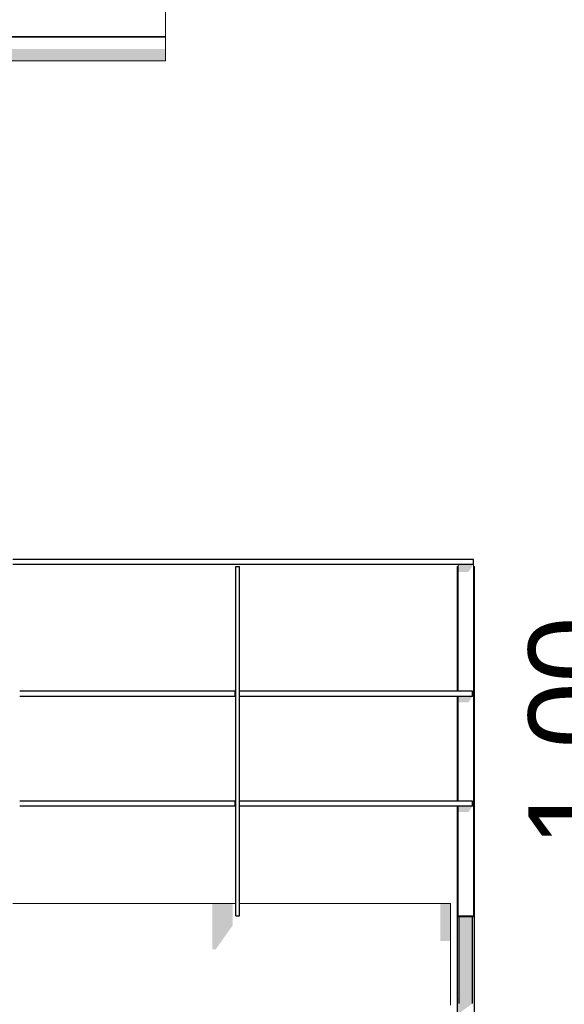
# Model space of a CAD drawing. Header units: metres. Extents: x -4 to 112, y -27 to 26.
# Tile 124 of 167: x 58.19 to 59.8, y 3.05 to 5.95. Entities that reach past the tile are written whole.
import ezdxf

# ---------------------------------------------------------------- set-up
doc = ezdxf.new("R2010")
doc.units = ezdxf.units.M
doc.header["$MEASUREMENT"] = 0
for name, color, linetype in [('20 Decke', 7, 'Continuous'), ('30 Dachaufbau', 7, 'Continuous'), ('30 Dachentwässerung', 7, 'Continuous'), ('40 Absturzsicherung', 7, 'Continuous'), ('94 Genehmigungsplanung Bemaßung', 7, 'Continuous')]:
    doc.layers.add(name, color=color, linetype=linetype)
doc.styles.add('ERSTELLTER_STIL_2', font='arial.ttf')
doc.dimstyles.new('ERSTELLTER_STIL__1', dxfattribs={"dimtxt": 0.25, "dimasz": 0.19, "dimexe": 0.18, "dimexo": 0.1, "dimgap": 0, "dimtad": 1, "dimtih": 1, "dimtoh": 1, "dimzin": 0, "dimdsep": 46, "dimtxsty": 'ERSTELLTER_STIL_2', "dimblk": 'ARROWHEAD_6', "dimblk1": 'ARROWHEAD_6', "dimblk2": 'ARROWHEAD_6', "dimcen": 0.09, "dimclrd": 7, "dimclre": 7, "dimclrt": 7, "dimazin": 0, "dimtfac": 1, "dimtdec": 4, "dimtmove": 0, "dimatfit": 3, "dimfxl": 1, "dimtolj": 1, "dimtzin": 0, "dimarcsym": 0})
doc.dimstyles.new('ERSTELLTER_STIL__4', dxfattribs={"dimtxt": 0.25, "dimasz": 0.19, "dimexe": 0.18, "dimexo": 0.1, "dimgap": 0, "dimtad": 1, "dimzin": 0, "dimdsep": 46, "dimtxsty": 'ERSTELLTER_STIL_2', "dimblk": 'ARROWHEAD_6', "dimblk1": 'ARROWHEAD_6', "dimblk2": 'ARROWHEAD_6', "dimcen": 0.09, "dimclrd": 7, "dimclre": 7, "dimclrt": 7, "dimazin": 0, "dimtfac": 1, "dimtdec": 4, "dimtmove": 0, "dimatfit": 3, "dimfxl": 1, "dimtolj": 1, "dimtzin": 0, "dimarcsym": 0})

# ---------------------------------------------------------------- blocks, each defined once
blk = doc.blocks.new('*D34', base_point=(27236.1321, 0))
at = {"layer": '94 Genehmigungsplanung Bemaßung', "color": 7, "linetype": 'Continuous', "lineweight": 13}
for p, q in [((57.7525, 8.7509), (57.7525, 9.1259)), ((58.1625, 8.7509), (58.1625, 9.1259)), ((57.8525, 9.0384), (57.6525, 8.8384)), ((58.0625, 8.8384), (58.2625, 9.0384)), ((57.7525, 8.9384), (58.1625, 8.9384)), ((58.1625, 8.9384), (58.3125, 8.9384))]:
    blk.add_line(p, q, dxfattribs=at)
blk = doc.blocks.new('ARROWHEAD_6')
at = {"color": 0, "linetype": 'Continuous', "lineweight": 0}
for p, q in [((-0.5, -0.5), (0.5, 0.5)), ((0, 0), (-1, 0))]:
    blk.add_line(p, q, dxfattribs=at)
blk = doc.blocks.new('*D38', base_point=(27236.1321, 0))
at = {"layer": '94 Genehmigungsplanung Bemaßung', "color": 7, "linetype": 'Continuous', "lineweight": 13}
for p, q in [((17.3411, 9.2531), (17.3411, 9.6281)), ((58.1625, 9.2531), (58.1625, 9.6281)), ((17.4411, 9.5406), (17.2411, 9.3406)), ((58.0625, 9.3406), (58.2625, 9.5406)), ((17.1911, 9.4406), (17.3411, 9.4406)), ((17.3411, 9.4406), (58.1625, 9.4406)), ((58.1625, 9.4406), (58.3125, 9.4406))]:
    blk.add_line(p, q, dxfattribs=at)
at = {"layer": '94 Genehmigungsplanung Bemaßung', "color": 7, "lineweight": 13, "insert": (37.3228, 9.4906), "char_height": 0.25, "attachment_point": 7, "style": 'ERSTELLTER_STIL_2'}
blk.add_mtext('\\A1;{\\pql;\\fArial|b0|i0|c0|p0;\\W1.000000;40,82}', dxfattribs=at)
blk = doc.blocks.new('*D40', base_point=(27236.1321, 0))
at = {"layer": '94 Genehmigungsplanung Bemaßung', "color": 7, "linetype": 'Continuous', "lineweight": 13}
for p, q in [((59.9382, 3.45), (60.1382, 3.25)), ((60.2257, 3.35), (59.8507, 3.35)), ((60.0382, -0.02), (60.0382, 3.35)), ((59.9382, 0.08), (60.1382, -0.12)), ((60.2257, -0.02), (59.8507, -0.02)), ((60.0382, -0.17), (60.0382, -0.02))]:
    blk.add_line(p, q, dxfattribs=at)
at = {"layer": '94 Genehmigungsplanung Bemaßung', "color": 7, "lineweight": 13, "insert": (59.9882, 1.3313), "char_height": 0.25, "attachment_point": 7, "rotation": 90, "style": 'ERSTELLTER_STIL_2'}
blk.add_mtext('\\A1;{\\pql;\\fArial|b0|i0|c0|p0;\\W1.000000;3,37}', dxfattribs=at)
blk = doc.blocks.new('*D41', base_point=(27236.1321, 0))
at = {"layer": '94 Genehmigungsplanung Bemaßung', "color": 7, "linetype": 'Continuous', "lineweight": 13}
for p, q in [((60.0382, 4.3481), (60.0382, 4.4981)), ((60.1382, 4.2481), (59.9382, 4.4481)), ((60.2257, 4.3481), (59.8507, 4.3481)), ((60.0382, 3.35), (60.0382, 4.3481)), ((59.9382, 3.45), (60.1382, 3.25)), ((60.2257, 3.35), (59.8507, 3.35))]:
    blk.add_line(p, q, dxfattribs=at)
at = {"layer": '94 Genehmigungsplanung Bemaßung', "color": 7, "lineweight": 13, "insert": (59.9882, 3.5154), "char_height": 0.25, "attachment_point": 7, "rotation": 90, "style": 'ERSTELLTER_STIL_2'}
blk.add_mtext('\\A1;{\\pql;\\fArial|b0|i0|c0|p0;\\W1.000000;1,00}', dxfattribs=at)

msp = doc.modelspace()

# ---------------------------------------------------------------- hatches: boundary and pattern name
at = {"layer": '20 Decke', "linetype": 'Continuous', "lineweight": 0, "true_color": 0x000000}
for points in [[(58.76, 3.35), (58.76, 3.2141), (58.77, 3.2141), (58.82, 3.2848), (58.82, 3.35)], [(59.4325, 3.35), (59.4325, 3.2388), (59.4625, 3.2388), (59.4625, 3.35)]]:
    msp.add_hatch(color=18, dxfattribs=at).paths.add_polyline_path(points)
at = {"layer": '30 Dachentwässerung', "linetype": 'Continuous', "lineweight": 0, "true_color": 0x000000}
for points in [[(58.6192, 5.9034), (58.1925, 5.9034), (58.1925, 5.9024), (58.6189, 5.9024)], [(58.6225, 5.8674), (58.1488, 5.8674), (58.1488, 5.8418), (58.6225, 5.8418)], [(58.6225, 5.8418), (58.1488, 5.8418), (58.1488, 5.8324), (58.6225, 5.8324)]]:
    msp.add_hatch(color=18, dxfattribs=at).paths.add_polyline_path(points)
at = {"layer": '40 Absturzsicherung', "linetype": 'Continuous', "lineweight": 0, "true_color": 0x000000}
for points in [[(59.4825, 4.2809), (59.485, 4.2844), (59.485, 4.3431), (59.4825, 4.3431)], [(59.53, 4.3481), (59.485, 4.3481), (59.485, 4.3268), (59.515, 4.3268)], [(58.83, 3.975), (58.825, 3.975), (58.825, 3.96), (58.83, 3.96)], [(59.4825, 3.8963), (59.485, 3.8999), (59.485, 3.96), (59.4825, 3.96)], [(59.5275, 3.96), (59.485, 3.96), (59.485, 3.9423), (59.515, 3.9423)], [(58.83, 3.6514), (58.825, 3.6514), (58.825, 3.6364), (58.83, 3.6364)], [(59.4825, 3.6364), (59.4825, 3.5728), (59.485, 3.5763), (59.485, 3.6364)], [(59.5275, 3.6364), (59.485, 3.6364), (59.485, 3.6188), (59.515, 3.6188)], [(59.53, 3.3131), (59.485, 3.3131), (59.485, 3.3107), (59.53, 3.3107)], [(59.4875, 3.0551), (59.5275, 3.0551), (59.5275, 3.3107), (59.4875, 3.3107)], [(59.4825, 3.0227), (59.5275, 3.0551), (59.4875, 3.0551), (59.4875, 3.0733), (59.4825, 3.0697)]]:
    msp.add_hatch(color=18, dxfattribs=at).paths.add_polyline_path(points)

# ---------------------------------------------------------------- linework, layer by layer
at = {"layer": '20 Decke', "color": 7, "linetype": 'Continuous', "lineweight": 13}
for p, q in [((58.1725, 3.35), (58.83, 3.35)), ((58.84, 3.35), (59.4625, 3.35)), ((59.4625, 3.05), (59.4625, 3.35))]:
    msp.add_line(p, q, dxfattribs=at)
at = {"layer": '30 Dachaufbau', "color": 7, "linetype": 'Continuous', "lineweight": 13}
for q in [(58.6225, 6.0035), (58.1488, 5.9044)]:
    msp.add_line((58.6225, 5.9044), q, dxfattribs=at)
at = {"layer": '30 Dachentwässerung', "color": 7, "linetype": 'Continuous', "lineweight": 13}
for p, q in [((58.6225, 5.9024), (58.1488, 5.9024)), ((58.6225, 5.9034), (58.1925, 5.9034)), ((58.6225, 5.9024), (58.6225, 5.9034)), ((58.6225, 5.9024), (58.6225, 5.8674)), ((58.6225, 5.8674), (58.6225, 5.8418)), ((58.6225, 5.8324), (58.1488, 5.8324)), ((58.6225, 5.8418), (58.6225, 5.8324))]:
    msp.add_line(p, q, dxfattribs=at)
at = {"layer": '40 Absturzsicherung', "color": 250, "linetype": 'Continuous', "lineweight": 25, "true_color": 0x191919}
for p, q in [((59.53, 4.3631), (58.1725, 4.3631)), ((59.53, 4.3481), (59.53, 4.3631)), ((59.53, 4.3481), (58.1725, 4.3481)), ((58.83, 4.3431), (58.84, 4.3431)), ((58.83, 3.3131), (58.83, 4.3431)), ((58.84, 3.3131), (58.84, 4.3431)), ((59.4825, 4.3431), (59.485, 4.3431)), ((59.4825, 3.975), (59.4825, 4.3431)), ((59.53, 4.3431), (59.5325, 4.3431)), ((59.5325, 3.3131), (59.5325, 4.3431)), ((58.83, 3.975), (58.1925, 3.975)), ((59.5275, 3.975), (58.84, 3.975)), ((59.5275, 3.96), (59.5275, 3.975)), ((58.83, 3.96), (58.1925, 3.96)), ((59.5275, 3.96), (58.84, 3.96)), ((59.4825, 3.6514), (59.4825, 3.96)), ((58.83, 3.6514), (58.1925, 3.6514)), ((58.83, 3.6364), (58.1925, 3.6364)), ((59.5275, 3.6514), (58.84, 3.6514)), ((59.5275, 3.6364), (58.84, 3.6364)), ((59.4825, 3.3131), (59.4825, 3.6364)), ((59.5275, 3.6364), (59.5275, 3.6514)), ((58.83, 3.3131), (58.84, 3.3131)), ((59.4825, 2.7333), (59.4825, 3.3131)), ((59.4825, 3.3131), (59.485, 3.3131)), ((59.4875, 3.0551), (59.4875, 3.3107)), ((59.5275, 3.0551), (59.5275, 3.3107)), ((59.53, 3.3131), (59.5325, 3.3131)), ((59.5325, 2.7333), (59.5325, 3.3131))]:
    msp.add_line(p, q, dxfattribs=at)
at = {"layer": '40 Absturzsicherung', "color": 7, "linetype": 'Continuous', "lineweight": 13}
for p, q in [((59.485, 3.975), (59.485, 4.3481)), ((59.53, 3.3131), (59.53, 4.3481)), ((59.485, 3.6514), (59.485, 3.96)), ((59.485, 3.3131), (59.485, 3.6364)), ((59.485, 3.3107), (59.485, 3.3131)), ((59.485, 3.3131), (59.53, 3.3131)), ((59.53, 3.3107), (59.485, 3.3107)), ((59.53, 3.3131), (59.53, 3.3107))]:
    msp.add_line(p, q, dxfattribs=at)

# ---------------------------------------------------------------- dimensions: what is measured, and where the dimension line sits
at = {"layer": '94 Genehmigungsplanung Bemaßung', "color": 7, "linetype": 'Continuous', "lineweight": 13}
for base, p1, picture, middle in [((58.1625, 8.9384), (57.7525, 10.35), '*D34', (57.4614, 9.1134)), ((58.1625, 9.4406), (17.3411, 1.2), '*D38', (37.7416, 9.6156))]:
    dim = msp.add_linear_dim(base=base, p1=p1, p2=(58.1625, -0.1), dimstyle='ERSTELLTER_STIL__1', dxfattribs=at)
    dim.commit()
    dim.dimension.update_dxf_attribs({"geometry": picture, "text_midpoint": middle, "dimtype": 160})
for base, p1, p2, picture, middle in [((60.0382, 4.3481), (59.4625, 3.35), (59.5075, 4.3481), '*D41', (59.8632, 3.839)), ((60.0382, 3.35), (59.4625, -0.02), (59.4625, 3.35), '*D40', (59.8632, 1.655))]:
    dim = msp.add_linear_dim(base=base, p1=p1, p2=p2, angle=90, dimstyle='ERSTELLTER_STIL__4', dxfattribs=at)
    dim.commit()
    dim.dimension.update_dxf_attribs({"geometry": picture, "text_midpoint": middle, "dimtype": 160, "text_rotation": 90})

doc.saveas('drawing.dxf')
